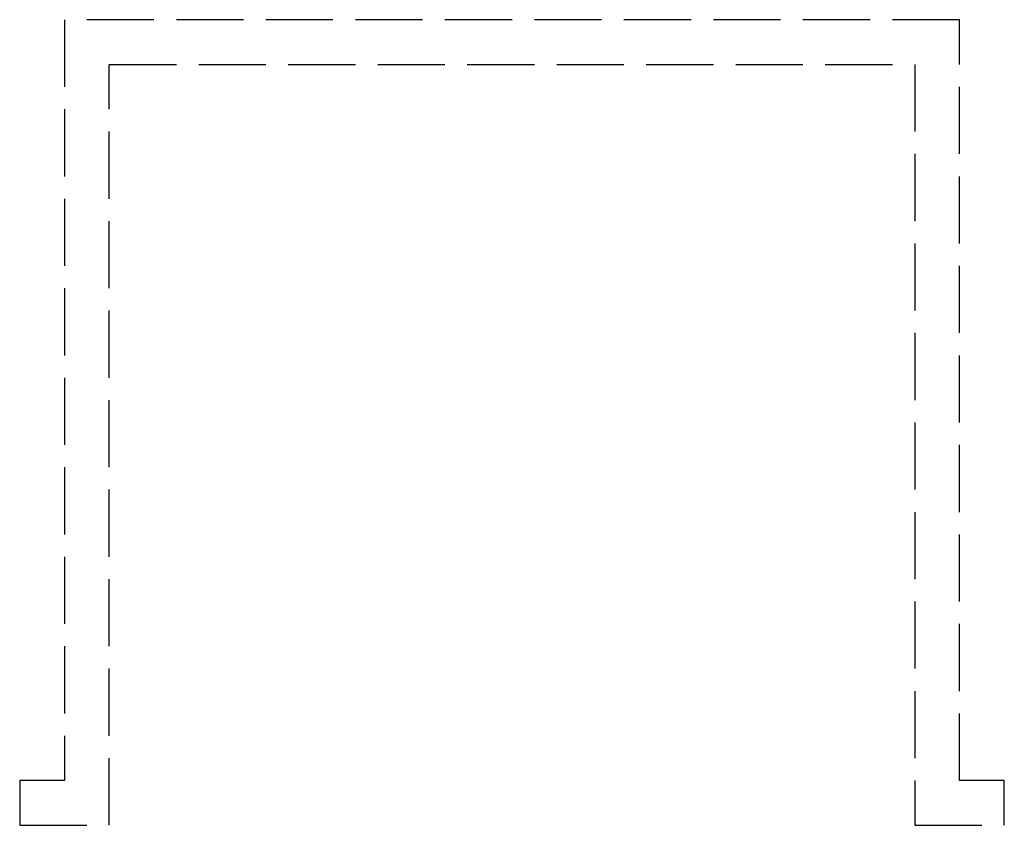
# Model space of a CAD drawing. Header units: millimetres. Extents: x -11 to 11, y -18 to 0.
import ezdxf

# ---------------------------------------------------------------- set-up
doc = ezdxf.new("R2010")
doc.units = ezdxf.units.MM
doc.header["$LTSCALE"] = 10
doc.linetypes.add('ALLCAD_Strich', pattern=[0.2, 0.15, -0.05])
doc.layers.add('BESCH_KONT_sich_schn_seit_2d', color=160, linetype='Continuous')

msp = doc.modelspace()

# ---------------------------------------------------------------- linework, layer by layer
at = {"layer": 'BESCH_KONT_sich_schn_seit_2d', "linetype": 'ALLCAD_Strich', "extrusion": (-1.09476e-47, 1, -2.22045e-16)}
for p, q in [((-10, 0), (-10, -16.995)), ((10, 0), (-10, 0)), ((10, -17), (10, 0)), ((-9, -18), (-9, -1)), ((-9, -1), (9, -1)), ((9, -1), (9, -18)), ((-10, -17), (-11, -17)), ((-11, -17), (-11, -18)), ((-10, -16.992), (-10.005, -16.992)), ((-10.005, -16.992), (-10.005, -16.995)), ((-10, -16.992), (-10.005, -16.992)), ((-10, -16.993), (-10.005, -16.993)), ((-10, -16.994), (-10.005, -16.994)), ((-10, -16.994), (-10.005, -16.994)), ((-10, -16.995), (-10.005, -16.995)), ((-10.005, -16.997), (-10.005, -16.995)), ((-10, -16.995), (-10.005, -16.995)), ((-10, -16.995), (-10.005, -16.995)), ((-10, -16.995), (-10.005, -16.995)), ((-10, -16.996), (-10.005, -16.996)), ((-10, -16.997), (-10.005, -16.997)), ((-10.005, -16.997), (-10.005, -17)), ((-10, -16.997), (-10.005, -16.997)), ((-10, -16.998), (-10.005, -16.998)), ((-10, -17), (-10.005, -17)), ((-10, -16.997), (-10, -16.995)), ((-10, -16.997), (-10, -17)), ((11, -17), (10, -17)), ((11, -18), (11, -17)), ((-11, -18), (-9, -18)), ((9, -18), (11, -18))]:
    msp.add_line(p, q, dxfattribs=at)

doc.saveas('drawing.dxf')
